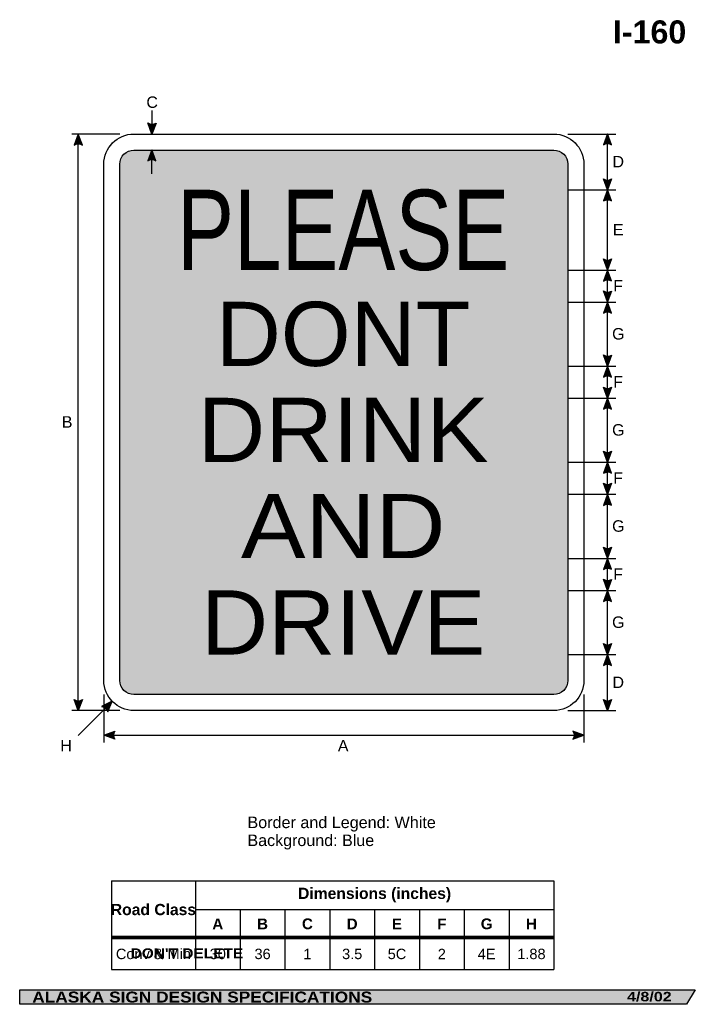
# Model space of a CAD drawing. Header units: feet. Extents: x 3.7 to 45.9, y 0.2 to 61.7.
import ezdxf
from ezdxf.enums import TextEntityAlignment as Align

# ---------------------------------------------------------------- set-up
doc = ezdxf.new("R2010")
doc.units = ezdxf.units.FT
doc.header["$MEASUREMENT"] = 0
doc.layers.add('Sign', color=7, linetype='Continuous')
doc.styles.add('ARIAL', font='arial.ttf')
doc.styles.add('ARIAL B', font='arialbd.ttf')
doc.styles.add('ARIAL BLACK B', font='ariblk.ttf')
doc.styles.add('ARIAL BLACK BI', font='ariblk.ttf')
doc.styles.add('FHWA SERIES C2000EX', font='txt')
doc.styles.add('FHWA SERIES E2000EX', font='txt')

# ---------------------------------------------------------------- blocks, each defined once
blk = doc.blocks.new('*T2')
at = {"color": 0, "linetype": 'ByBlock', "lineweight": -2, "transparency": 16777216}
for p, q in [((0, 0), (27.64144065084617, 0)), ((0, 0), (0, -5.545674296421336)), ((5.241440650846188, 0), (5.241440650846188, -5.545674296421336)), ((27.64144065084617, 0), (27.64144065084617, -5.545674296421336)), ((5.241440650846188, -1.786666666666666), (27.64144065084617, -1.786666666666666)), ((8.041440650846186, -1.786666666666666), (8.041440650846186, -5.545674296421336)), ((10.84144065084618, -1.786666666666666), (10.84144065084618, -5.545674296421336)), ((13.64144065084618, -1.786666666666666), (13.64144065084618, -5.545674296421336)), ((16.44144065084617, -1.786666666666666), (16.44144065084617, -5.545674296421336)), ((19.24144065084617, -1.786666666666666), (19.24144065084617, -5.545674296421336)), ((22.04144065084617, -1.786666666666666), (22.04144065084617, -5.545674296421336)), ((24.84144065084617, -1.786666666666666), (24.84144065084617, -5.545674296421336)), ((0, -3.605734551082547), (27.64144065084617, -3.605734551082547)), ((0, -5.545674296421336), (27.64144065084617, -5.545674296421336))]:
    blk.add_line(p, q, dxfattribs=at)
at = {"color": 250, "true_color": 0x1f1a17, "transparency": 16777216, "attachment_point": 5}
for s, insert, char_height, width, style in [('Dimensions (inches)', (16.44144065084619, -0.8933333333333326), 0.7, 22.27999999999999, 'ARIAL B'), ('Road Class', (2.620720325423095, -1.802867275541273), 0.7, 5.121440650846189, 'ARIAL B'), ('A', (6.641440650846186, -2.696200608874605), 0.675, 2.679999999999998, 'ARIAL B'), ('B', (9.441440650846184, -2.696200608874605), 0.675, 2.679999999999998, 'ARIAL B'), ('C', (12.24144065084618, -2.696200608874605), 0.675, 2.679999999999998, 'ARIAL B'), ('D', (15.04144065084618, -2.696200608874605), 0.675, 2.679999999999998, 'ARIAL B'), ('E', (17.84144065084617, -2.696200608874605), 0.675, 2.679999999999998, 'ARIAL B'), ('F', (20.64144065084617, -2.696200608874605), 0.675, 2.679999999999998, 'ARIAL B'), ('G', (23.44144065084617, -2.696200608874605), 0.675, 2.679999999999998, 'ARIAL B'), ('H', (26.24144065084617, -2.696200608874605), 0.675, 2.679999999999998, 'ARIAL B'), ('Conv & Min', (2.620720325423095, -4.575704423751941), 0.65, 5.121440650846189, 'ARIAL'), ('30', (6.641440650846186, -4.575704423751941), 0.65, 2.679999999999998, 'ARIAL'), ('36', (9.441440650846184, -4.575704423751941), 0.65, 2.679999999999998, 'ARIAL'), ('1', (12.24144065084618, -4.575704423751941), 0.65, 2.679999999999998, 'ARIAL'), ('3.5', (15.04144065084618, -4.575704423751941), 0.65, 2.679999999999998, 'ARIAL'), ('5C', (17.84144065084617, -4.575704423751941), 0.65, 2.679999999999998, 'ARIAL'), ('2', (20.64144065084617, -4.575704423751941), 0.65, 2.679999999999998, 'ARIAL'), ('4E', (23.44144065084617, -4.575704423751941), 0.65, 2.679999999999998, 'ARIAL'), ('1.88', (26.24144065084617, -4.575704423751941), 0.65, 2.679999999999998, 'ARIAL')]:
    blk.add_mtext(s, dxfattribs=dict(at, insert=insert, char_height=char_height, width=width, style=style))

msp = doc.modelspace()

# ---------------------------------------------------------------- hatches: boundary and pattern name
h = msp.add_hatch(color=256)
h.dxf.hatch_style = 1
edge = h.paths.add_edge_path()
edge.add_line((12.21940945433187, 55.20261232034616), (11.96085999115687, 54.51655440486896))
edge.add_line((11.96085999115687, 54.51655440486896), (11.70409631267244, 55.20841860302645))
edge.add_arc((11.96602605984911, 55.58476394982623), 0.4585226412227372, 235.1627615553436, 303.5461345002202)
h = msp.add_hatch(color=256)
h.dxf.hatch_style = 1
edge = h.paths.add_edge_path()
edge.add_line((7.618915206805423, 53.82770129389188), (7.360365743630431, 54.51375920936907))
edge.add_line((7.360365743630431, 54.51375920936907), (7.103602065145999, 53.8218950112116))
edge.add_arc((7.365531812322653, 53.44554966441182), 0.4585226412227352, 56.45386549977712, 124.8372384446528, ccw=False)
h = msp.add_hatch(color=256)
h.dxf.hatch_style = 1
edge = h.paths.add_edge_path()
edge.add_line((40.69109913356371, 53.8387255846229), (40.43254967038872, 54.52478350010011))
edge.add_line((40.43254967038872, 54.52478350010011), (40.17578599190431, 53.83291930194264))
edge.add_arc((40.43771573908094, 53.45657395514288), 0.4585226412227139, 56.45386549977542, 124.83723844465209, ccw=False)
at = {"true_color": 0x0000e3}
h = msp.add_hatch(color=172, dxfattribs=at)
h.dxf.hatch_style = 1
h.paths.add_polyline_path([(9.956793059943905, 20.39382228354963, 0.4141700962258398), (10.83831296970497, 19.51333027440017), (37.07633866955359, 19.51333016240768, 0.4140723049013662), (37.95683069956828, 20.39424695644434), (37.95683081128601, 52.63287577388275, 0.4140678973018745), (37.07590075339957, 53.51336780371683), (10.83709295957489, 53.51336780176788, 0.4139750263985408), (9.956793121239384, 52.6323506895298)])
at = {"true_color": 0xffffff}
h = msp.add_hatch(color=7, dxfattribs=at)
h.dxf.hatch_style = 1
edge = h.paths.add_edge_path()
edge.add_line((12.21821447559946, 52.84687567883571), (11.95966501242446, 53.53293359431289))
edge.add_line((11.95966501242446, 53.53293359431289), (11.70290133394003, 52.84106939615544))
edge.add_arc((11.96483108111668, 52.46472404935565), 0.4585226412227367, 56.45386549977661, 124.83723844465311, ccw=False)
h = msp.add_hatch(color=256)
h.dxf.hatch_style = 1
edge = h.paths.add_edge_path()
edge.add_line((40.69230711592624, 51.71404678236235), (40.43375765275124, 51.02798886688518))
edge.add_line((40.43375765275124, 51.02798886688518), (40.17699397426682, 51.71985306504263))
edge.add_arc((40.43892372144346, 52.0961984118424), 0.4585226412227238, 235.1627615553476, 303.5461345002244)
h = msp.add_hatch(color=256)
h.dxf.hatch_style = 1
edge = h.paths.add_edge_path()
edge.add_line((40.69109913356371, 50.33872558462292), (40.43254967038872, 51.02478350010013))
edge.add_line((40.43254967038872, 51.02478350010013), (40.17578599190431, 50.33291930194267))
edge.add_arc((40.43771573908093, 49.95657395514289), 0.4585226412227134, 56.453865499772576, 124.83723844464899, ccw=False)
h = msp.add_hatch(color=256)
h.dxf.hatch_style = 1
edge = h.paths.add_edge_path()
edge.add_line((40.69230711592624, 46.71233454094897), (40.43375765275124, 46.02627662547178))
edge.add_line((40.43375765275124, 46.02627662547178), (40.17699397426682, 46.71814082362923))
edge.add_arc((40.43892372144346, 47.09448617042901), 0.4585226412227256, 235.1627615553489, 303.5461345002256)
h = msp.add_hatch(color=256)
h.dxf.hatch_style = 1
edge = h.paths.add_edge_path()
edge.add_line((40.69109913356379, 45.33677247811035), (40.43254967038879, 46.02283039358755))
edge.add_line((40.43254967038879, 46.02283039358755), (40.17578599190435, 45.3309661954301))
edge.add_arc((40.437715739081, 44.9546208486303), 0.4585226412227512, 56.45386549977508, 124.83723844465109, ccw=False)
h = msp.add_hatch(color=256)
h.dxf.hatch_style = 1
edge = h.paths.add_edge_path()
edge.add_line((40.69230711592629, 44.71168350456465), (40.43375765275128, 44.02562558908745))
edge.add_line((40.43375765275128, 44.02562558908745), (40.17699397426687, 44.7174897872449))
edge.add_arc((40.43892372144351, 45.09383513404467), 0.4585226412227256, 235.1627615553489, 303.5461345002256)
h = msp.add_hatch(color=256)
h.dxf.hatch_style = 1
edge = h.paths.add_edge_path()
edge.add_line((40.69109913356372, 43.33547040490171), (40.43254967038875, 44.02152832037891))
edge.add_line((40.43254967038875, 44.02152832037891), (40.17578599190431, 43.32966412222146))
edge.add_arc((40.43771573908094, 42.95331877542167), 0.4585226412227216, 56.453865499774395, 124.83723844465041, ccw=False)
h = msp.add_hatch(color=256)
h.dxf.hatch_style = 1
edge = h.paths.add_edge_path()
edge.add_line((40.69230711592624, 40.71103243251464), (40.43375765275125, 40.02497451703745))
edge.add_line((40.43375765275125, 40.02497451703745), (40.17699397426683, 40.71683871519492))
edge.add_arc((40.43892372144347, 41.09318406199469), 0.458522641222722, 235.1627615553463, 303.5461345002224)
h = msp.add_hatch(color=256)
h.dxf.hatch_style = 1
edge = h.paths.add_edge_path()
edge.add_line((40.69109913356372, 39.33547040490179), (40.43254967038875, 40.02152832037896))
edge.add_line((40.43254967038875, 40.02152832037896), (40.17578599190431, 39.32966412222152))
edge.add_arc((40.43771573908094, 38.95331877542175), 0.4585226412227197, 56.45386549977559, 124.8372384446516, ccw=False)
h = msp.add_hatch(color=256)
h.dxf.hatch_style = 1
edge = h.paths.add_edge_path()
edge.add_line((40.69215489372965, 38.70842827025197), (40.43360543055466, 38.02237035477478))
edge.add_line((40.43360543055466, 38.02237035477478), (40.17684175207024, 38.71423455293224))
edge.add_arc((40.43877149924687, 39.09057989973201), 0.4585226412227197, 235.1627615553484, 303.5461345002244)
h = msp.add_hatch(color=256)
h.dxf.hatch_style = 1
edge = h.paths.add_edge_path()
edge.add_line((40.69109913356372, 37.33351724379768), (40.43254967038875, 38.01957515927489))
edge.add_line((40.43254967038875, 38.01957515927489), (40.17578599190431, 37.32771096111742))
edge.add_arc((40.43771573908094, 36.95136561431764), 0.4585226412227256, 56.45386549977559, 124.83723844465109, ccw=False)
h = msp.add_hatch(color=256)
h.dxf.hatch_style = 1
edge = h.paths.add_edge_path()
edge.add_line((40.69230711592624, 34.70907936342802), (40.43375765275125, 34.02302144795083))
edge.add_line((40.43375765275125, 34.02302144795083), (40.17699397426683, 34.7148856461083))
edge.add_arc((40.43892372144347, 35.09123099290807), 0.458522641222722, 235.1627615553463, 303.5461345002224)
h = msp.add_hatch(color=256)
h.dxf.hatch_style = 1
edge = h.paths.add_edge_path()
edge.add_line((40.69109913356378, 33.33286625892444), (40.43254967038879, 34.01892417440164))
edge.add_line((40.43254967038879, 34.01892417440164), (40.17578599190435, 33.32705997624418))
edge.add_arc((40.437715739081, 32.95071462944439), 0.4585226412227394, 56.45386549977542, 124.83723844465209, ccw=False)
h = msp.add_hatch(color=256)
h.dxf.hatch_style = 1
edge = h.paths.add_edge_path()
edge.add_line((40.69230711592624, 32.70842828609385), (40.43375765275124, 32.02237037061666))
edge.add_line((40.43375765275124, 32.02237037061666), (40.17699397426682, 32.71423456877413))
edge.add_arc((40.43892372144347, 33.0905799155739), 0.458522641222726, 235.1627615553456, 303.5461345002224)
h = msp.add_hatch(color=256)
h.dxf.hatch_style = 1
edge = h.paths.add_edge_path()
edge.add_line((40.69109913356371, 31.3315641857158), (40.43254967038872, 32.017622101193))
edge.add_line((40.43254967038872, 32.017622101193), (40.17578599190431, 31.32575790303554))
edge.add_arc((40.43771573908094, 30.94941255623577), 0.4585226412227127, 56.45386549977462, 124.8372384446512, ccw=False)
h = msp.add_hatch(color=256)
h.dxf.hatch_style = 1
edge = h.paths.add_edge_path()
edge.add_line((40.69230711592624, 28.70647521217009), (40.43375765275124, 28.02041729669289))
edge.add_line((40.43375765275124, 28.02041729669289), (40.17699397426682, 28.71228149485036))
edge.add_arc((40.43892372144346, 29.08862684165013), 0.4585226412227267, 235.1627615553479, 303.5461345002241)
h = msp.add_hatch(color=256)
h.dxf.hatch_style = 1
edge = h.paths.add_edge_path()
edge.add_line((40.69109913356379, 27.33091310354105), (40.43254967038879, 28.01697101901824))
edge.add_line((40.43254967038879, 28.01697101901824), (40.17578599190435, 27.3251068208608))
edge.add_arc((40.43771573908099, 26.948761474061), 0.4585226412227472, 56.45386549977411, 124.83723844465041, ccw=False)
h = msp.add_hatch(color=256)
h.dxf.hatch_style = 1
edge = h.paths.add_edge_path()
edge.add_line((40.69118842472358, 26.70321996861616), (40.43263896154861, 26.01716205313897))
edge.add_line((40.43263896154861, 26.01716205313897), (40.17587528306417, 26.70902625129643))
edge.add_arc((40.43780503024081, 27.08537159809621), 0.4585226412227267, 235.1627615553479, 303.5461345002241)
h = msp.add_hatch(color=256)
h.dxf.hatch_style = 1
edge = h.paths.add_edge_path()
edge.add_line((40.69109913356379, 25.33091314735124), (40.43254967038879, 26.01697106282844))
edge.add_line((40.43254967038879, 26.01697106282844), (40.17578599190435, 25.32510686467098))
edge.add_arc((40.437715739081, 24.94876151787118), 0.4585226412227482, 56.453865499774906, 124.83723844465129, ccw=False)
h = msp.add_hatch(color=256)
h.dxf.hatch_style = 1
edge = h.paths.add_edge_path()
edge.add_line((40.69230061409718, 22.69931376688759), (40.43375115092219, 22.0132558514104))
edge.add_line((40.43375115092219, 22.0132558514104), (40.17698747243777, 22.70512004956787))
edge.add_arc((40.43891721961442, 23.08146539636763), 0.4585226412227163, 235.1627615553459, 303.5461345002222)
h = msp.add_hatch(color=256)
h.dxf.hatch_style = 1
edge = h.paths.add_edge_path()
edge.add_line((40.69109263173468, 21.32310061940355), (40.4325431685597, 22.00915853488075))
edge.add_line((40.4325431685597, 22.00915853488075), (40.17577949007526, 21.3172943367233))
edge.add_arc((40.43770923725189, 20.94094898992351), 0.4585226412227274, 56.45386549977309, 124.8372384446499, ccw=False)
h = msp.add_hatch(color=256)
h.dxf.hatch_style = 1
edge = h.paths.add_edge_path()
edge.add_line((7.61891520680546, 19.20261232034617), (7.36036574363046, 18.51655440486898))
edge.add_line((7.36036574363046, 18.51655440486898), (7.10360206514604, 19.20841860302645))
edge.add_arc((7.365531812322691, 19.58476394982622), 0.4585226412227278, 235.1627615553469, 303.5461345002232)
h = msp.add_hatch(color=256)
h.dxf.hatch_style = 1
edge = h.paths.add_edge_path()
edge.add_line((9.199616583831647, 18.422913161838), (9.483463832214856, 19.09889691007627))
edge.add_line((9.483463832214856, 19.09889691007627), (8.82137979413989, 18.77293927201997))
edge.add_arc((8.752893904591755, 18.31956007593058), 0.4585226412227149, 13.026667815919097, 81.41004076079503, ccw=False)
h = msp.add_hatch(color=256)
h.dxf.hatch_style = 1
edge = h.paths.add_edge_path()
edge.add_line((40.69230061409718, 19.20261232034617), (40.43375115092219, 18.51655440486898))
edge.add_line((40.43375115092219, 18.51655440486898), (40.17698747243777, 19.20841860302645))
edge.add_arc((40.43891721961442, 19.58476394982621), 0.4585226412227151, 235.1627615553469, 303.5461345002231)
h = msp.add_hatch(color=256)
h.dxf.hatch_style = 1
edge = h.paths.add_edge_path()
edge.add_line((9.642611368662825, 16.71634664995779), (8.956811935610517, 16.97558095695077))
edge.add_line((8.956811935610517, 16.97558095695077), (9.648932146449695, 17.23165373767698))
edge.add_arc((10.02501579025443, 16.96934837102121), 0.4585226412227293, 145.1055563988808, 213.488929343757)
h = msp.add_hatch(color=256)
h.dxf.hatch_style = 1
edge = h.paths.add_edge_path()
edge.add_line((38.26958005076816, 16.71634664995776), (38.95537948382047, 16.97558095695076))
edge.add_line((38.95537948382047, 16.97558095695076), (38.2632592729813, 17.23165373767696))
edge.add_arc((37.88717562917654, 16.96934837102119), 0.4585226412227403, -33.488929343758, 34.89444360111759, ccw=False)
at = {"layer": 'Sign', "true_color": 0x000000}
msp.add_hatch(color=18, dxfattribs=at).paths.add_polyline_path([(3.699686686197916, 1.066867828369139), (45.92097727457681, 1.066867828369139), (45.37503178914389, 0.1671574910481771), (3.701084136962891, 0.1671574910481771)], flags=0)

# ---------------------------------------------------------------- linework, layer by layer
for p, q in [((9.437793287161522, 7.883660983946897), (37.0792339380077, 7.883660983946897)), ((9.437793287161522, 4.421617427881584), (37.0792339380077, 4.421617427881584)), ((9.437793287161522, 4.363478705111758), (37.0792339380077, 4.363478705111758))]:
    msp.add_line(p, q)
for points in [[(12.21940945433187, 55.20261232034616), (11.96085999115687, 54.51655440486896), (11.70409631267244, 55.20841860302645, 0.307560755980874), (12.21940945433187, 55.20261232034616, 4.141293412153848)], [(7.618915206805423, 53.82770129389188), (7.360365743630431, 54.51375920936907), (7.103602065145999, 53.8218950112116, -0.307560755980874), (7.618915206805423, 53.82770129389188, -4.141293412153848)], [(40.69109913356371, 53.8387255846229), (40.43254967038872, 54.52478350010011), (40.17578599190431, 53.83291930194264, -0.307560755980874), (40.69109913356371, 53.8387255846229, -4.141293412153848)], [(40.69230711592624, 51.71404678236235), (40.43375765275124, 51.02798886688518), (40.17699397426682, 51.71985306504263, 0.307560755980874), (40.69230711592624, 51.71404678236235, 4.141293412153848)], [(40.69109913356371, 50.33872558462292), (40.43254967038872, 51.02478350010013), (40.17578599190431, 50.33291930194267, -0.307560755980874), (40.69109913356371, 50.33872558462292, -4.141293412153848)], [(40.69230711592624, 46.71233454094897), (40.43375765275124, 46.02627662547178), (40.17699397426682, 46.71814082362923, 0.307560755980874), (40.69230711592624, 46.71233454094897, 4.141293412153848)], [(40.69109913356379, 45.33677247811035), (40.43254967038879, 46.02283039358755), (40.17578599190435, 45.3309661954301, -0.307560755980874), (40.69109913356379, 45.33677247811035, -4.141293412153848)], [(40.69230711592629, 44.71168350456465), (40.43375765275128, 44.02562558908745), (40.17699397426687, 44.7174897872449, 0.307560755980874), (40.69230711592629, 44.71168350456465, 4.141293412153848)], [(40.69109913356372, 43.33547040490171), (40.43254967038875, 44.02152832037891), (40.17578599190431, 43.32966412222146, -0.307560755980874), (40.69109913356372, 43.33547040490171, -4.141293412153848)], [(40.69230711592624, 40.71103243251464), (40.43375765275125, 40.02497451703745), (40.17699397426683, 40.71683871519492, 0.307560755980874), (40.69230711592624, 40.71103243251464, 4.141293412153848)], [(40.69109913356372, 39.33547040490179), (40.43254967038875, 40.02152832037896), (40.17578599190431, 39.32966412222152, -0.307560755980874), (40.69109913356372, 39.33547040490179, -4.141293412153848)], [(40.69215489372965, 38.70842827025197), (40.43360543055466, 38.02237035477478), (40.17684175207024, 38.71423455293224, 0.307560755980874), (40.69215489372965, 38.70842827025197, 4.141293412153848)], [(40.69109913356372, 37.33351724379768), (40.43254967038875, 38.01957515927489), (40.17578599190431, 37.32771096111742, -0.307560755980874), (40.69109913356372, 37.33351724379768, -4.141293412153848)], [(40.69230711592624, 34.70907936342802), (40.43375765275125, 34.02302144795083), (40.17699397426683, 34.7148856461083, 0.307560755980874), (40.69230711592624, 34.70907936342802, 4.141293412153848)], [(40.69109913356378, 33.33286625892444), (40.43254967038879, 34.01892417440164), (40.17578599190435, 33.32705997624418, -0.307560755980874), (40.69109913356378, 33.33286625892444, -4.141293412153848)], [(40.69230711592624, 32.70842828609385), (40.43375765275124, 32.02237037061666), (40.17699397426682, 32.71423456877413, 0.307560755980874), (40.69230711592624, 32.70842828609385, 4.141293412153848)], [(40.69109913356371, 31.3315641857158), (40.43254967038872, 32.017622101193), (40.17578599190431, 31.32575790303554, -0.307560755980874), (40.69109913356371, 31.3315641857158, -4.141293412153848)], [(40.69230711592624, 28.70647521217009), (40.43375765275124, 28.02041729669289), (40.17699397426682, 28.71228149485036, 0.307560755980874), (40.69230711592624, 28.70647521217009, 4.141293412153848)], [(40.69109913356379, 27.33091310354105), (40.43254967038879, 28.01697101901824), (40.17578599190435, 27.3251068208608, -0.307560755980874), (40.69109913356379, 27.33091310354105, -4.141293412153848)], [(40.69118842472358, 26.70321996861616), (40.43263896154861, 26.01716205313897), (40.17587528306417, 26.70902625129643, 0.307560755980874), (40.69118842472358, 26.70321996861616, 4.141293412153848)], [(40.69109913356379, 25.33091314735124), (40.43254967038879, 26.01697106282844), (40.17578599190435, 25.32510686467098, -0.307560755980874), (40.69109913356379, 25.33091314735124, -4.141293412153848)], [(40.69230061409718, 22.69931376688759), (40.43375115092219, 22.0132558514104), (40.17698747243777, 22.70512004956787, 0.307560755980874), (40.69230061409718, 22.69931376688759, 4.141293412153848)], [(40.69109263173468, 21.32310061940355), (40.4325431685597, 22.00915853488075), (40.17577949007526, 21.3172943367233, -0.307560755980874), (40.69109263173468, 21.32310061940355, -4.141293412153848)], [(7.61891520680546, 19.20261232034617), (7.36036574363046, 18.51655440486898), (7.10360206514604, 19.20841860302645, 0.307560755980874), (7.61891520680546, 19.20261232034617, 4.141293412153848)], [(9.199616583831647, 18.422913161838), (9.483463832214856, 19.09889691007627), (8.82137979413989, 18.77293927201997, -0.307560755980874), (9.199616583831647, 18.422913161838, -4.141293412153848)], [(40.69230061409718, 19.20261232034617), (40.43375115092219, 18.51655440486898), (40.17698747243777, 19.20841860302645, 0.307560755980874), (40.69230061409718, 19.20261232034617, 4.141293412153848)], [(9.642611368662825, 16.71634664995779), (8.956811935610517, 16.97558095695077), (9.648932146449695, 17.23165373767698, 0.307560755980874), (9.642611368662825, 16.71634664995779, 4.141293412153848)], [(38.26958005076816, 16.71634664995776), (38.95537948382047, 16.97558095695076), (38.2632592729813, 17.23165373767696, -0.307560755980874), (38.26958005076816, 16.71634664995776, -4.141293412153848)]]:
    msp.add_lwpolyline(points, format="xyb")
msp.add_lwpolyline([(10.83681193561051, 54.51334903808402), (37.07584215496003, 54.51334903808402, -0.4140873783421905), (38.95681193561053, 52.63334903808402), (38.95681193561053, 20.39426892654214, -0.4140796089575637), (37.07681193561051, 18.51334903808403), (10.83831296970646, 18.51334903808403, -0.4141700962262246), (8.956811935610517, 20.39334903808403), (8.956811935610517, 52.63205183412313, -0.4141383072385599)], format="xyb", close=True)
at = {"color": 172, "true_color": 0x0000e3}
msp.add_lwpolyline([(10.83709295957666, 53.51336780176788), (37.07584215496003, 53.51336780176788, -0.4140873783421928), (37.95683081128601, 52.63287577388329), (37.95683069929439, 20.39426892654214, -0.4140796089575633), (37.07633866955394, 19.51333016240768), (10.83831296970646, 19.51333027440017, -0.4141700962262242), (9.956793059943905, 20.39382228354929), (9.956793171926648, 52.63205183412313, -0.4140743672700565)], format="xyb", close=True, dxfattribs=at)
at = {"color": 7, "true_color": 0xffffff}
msp.add_lwpolyline([(12.21821447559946, 52.84687567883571), (11.95966501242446, 53.53293359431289), (11.70290133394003, 52.84106939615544, -0.307560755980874), (12.21821447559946, 52.84687567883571, -4.141293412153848)], format="xyb", dxfattribs=at)
at = {"layer": 'Sign', "color": 18, "lineweight": -3, "true_color": 0x000000}
for p, q in [((11.9596520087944, 55.98044008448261), (11.9596520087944, 54.48044008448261)), ((9.952775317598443, 54.51334903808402), (6.952775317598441, 54.51334903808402)), ((7.360365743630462, 18.51655440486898), (7.360365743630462, 54.51655440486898)), ((37.95537947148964, 54.51334903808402), (40.95537947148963, 54.51334903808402)), ((40.43254967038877, 51.02437332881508), (40.43254967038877, 54.52437332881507)), ((37.95668156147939, 51.02437329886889), (40.95668156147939, 51.02437329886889)), ((40.43254967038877, 46.02307125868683), (40.43254967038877, 51.02307125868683)), ((37.95668156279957, 46.02307122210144), (40.95668156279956, 46.02307122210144)), ((40.43254967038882, 44.02242022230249), (40.43254967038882, 46.0224202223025)), ((37.95668156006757, 44.02176914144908), (40.95668156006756, 44.02176914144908)), ((40.43254967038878, 40.02111814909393), (40.43254967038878, 44.02111814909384)), ((37.95668155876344, 40.0217691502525), (40.95668155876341, 40.0217691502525)), ((40.43254967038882, 38.02111815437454), (40.43254967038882, 40.02111815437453)), ((37.95537947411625, 38.01916498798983), (40.95537947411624, 38.01916498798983)), ((40.43254967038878, 34.01981608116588), (40.43254967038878, 38.01981608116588)), ((37.95537947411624, 34.01916499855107), (40.95537947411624, 34.01916499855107)), ((40.43254967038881, 32.01851400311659), (40.43254967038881, 34.01851400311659)), ((37.95668155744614, 32.01916500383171), (40.95668155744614, 32.01916500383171)), ((40.43254967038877, 28.01721192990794), (40.43254967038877, 32.01721192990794)), ((37.95537947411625, 28.01656084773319), (40.95537947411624, 28.01656084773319)), ((40.43254967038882, 26.01656089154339), (40.43254967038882, 28.01656089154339)), ((37.95668155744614, 26.01395668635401), (40.95668155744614, 26.01395668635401)), ((40.43254967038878, 22.01005048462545), (40.43254967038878, 26.01005048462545)), ((37.95668155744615, 22.0087483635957), (40.95668155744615, 22.0087483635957)), ((40.4325431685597, 18.50874841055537), (40.4325431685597, 22.00874841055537)), ((9.4776452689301, 19.0850399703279), (7.356324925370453, 16.96371962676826)), ((8.956811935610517, 19.5139502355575), (8.956811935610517, 16.5139502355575)), ((38.95681193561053, 19.5139502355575), (38.95681193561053, 16.5139502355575)), ((9.952775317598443, 18.51334903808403), (6.952775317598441, 18.51334903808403)), ((37.95537947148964, 18.51334903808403), (40.95537947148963, 18.51334903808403)), ((8.955379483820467, 16.97558095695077), (38.95537948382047, 16.97558095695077))]:
    msp.add_line(p, q, dxfattribs=at)
at = {"layer": 'Sign', "color": 7, "lineweight": -3, "true_color": 0xffffff}
msp.add_line((11.95966501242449, 52.03252342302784), (11.95966501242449, 53.53252342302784), dxfattribs=at)
at = {"layer": 'Sign', "color": 250, "lineweight": -3, "true_color": 0x1f1a17}
msp.add_lwpolyline([(3.699686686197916, 1.066867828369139), (45.92097727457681, 1.066867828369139), (45.37503178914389, 0.1671574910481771), (3.701084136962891, 0.1671574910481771)], close=True, dxfattribs=at)

# ---------------------------------------------------------------- block references
msp.add_blockref('*T2', (9.437793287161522, 7.883660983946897))

# ---------------------------------------------------------------- texts
at = {"layer": 'Sign', "color": 18, "true_color": 0x000000}
for s, height, style, p, p2 in [('I-160', 1.438363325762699, 'ARIAL B', (40.7747455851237, 60.17263982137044), (45.35474558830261, 60.17263982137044)), ('C', 0.7136714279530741, 'ARIAL', (11.61827027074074, 56.14858163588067), (12.33827029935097, 56.14858163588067)), ('D', 0.7136714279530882, 'ARIAL', (40.74491313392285, 52.4343733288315), (41.46491316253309, 52.4343733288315)), ('E', 0.7190483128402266, 'ARIAL', (40.76574646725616, 48.18307125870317), (41.43574646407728, 48.18307125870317)), ('F', 0.7148361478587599, 'ARIAL', (40.79074646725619, 44.6824202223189), (41.40074648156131, 44.6824202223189)), ('G', 0.7178154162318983, 'ARIAL', (40.71991313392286, 41.68111814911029), (41.49991310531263, 41.68111814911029)), ('F', 0.7148361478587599, 'ARIAL', (40.79074646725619, 38.68111815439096), (41.40074648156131, 38.68111815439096)), ('B', 0.719048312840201, 'ARIAL', (6.330548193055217, 36.17655440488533), (7.000548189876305, 36.17655440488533)), ('G', 0.7178154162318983, 'ARIAL', (40.71991313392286, 35.67981608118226), (41.49991310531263, 35.67981608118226)), ('F', 0.7148361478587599, 'ARIAL', (40.79074646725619, 32.67851400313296), (41.40074648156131, 32.67851400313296)), ('G', 0.7178154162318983, 'ARIAL', (40.71991313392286, 29.67721192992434), (41.49991310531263, 29.67721192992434)), ('F', 0.7148361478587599, 'ARIAL', (40.79074646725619, 26.67656089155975), (41.40074648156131, 26.67656089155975)), ('G', 0.7178154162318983, 'ARIAL', (40.71991313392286, 23.67005048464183), (41.49991310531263, 23.67005048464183)), ('D', 0.7136714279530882, 'ARIAL', (40.74491313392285, 19.91874841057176), (41.46491316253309, 19.91874841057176)), ('H', 0.7136714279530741, 'ARIAL', (6.238061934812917, 15.96628996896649), (6.958061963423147, 15.96628996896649)), ('A', 0.7174726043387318, 'ARIAL', (23.58082870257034, 15.95587330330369), (24.25082869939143, 15.95587330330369)), ('Border and Legend: White', 0.7216872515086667, 'ARIAL', (17.93402248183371, 11.17046446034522), (29.70402282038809, 11.17046446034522)), ('Background: Blue', 0.7181740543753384, 'ARIAL', (17.93402248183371, 10.05046446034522), (25.85402243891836, 10.05046446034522))]:
    msp.add_text(s, height=height, dxfattribs=dict(at, style=style)).set_placement(p, p2, align=Align.ALIGNED)
at = {"layer": 'Sign', "color": 7, "true_color": 0xffffff}
for s, height, style, p, p2 in [('PLEASE', 5.009734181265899, 'FHWA SERIES C2000EX', (13.53735360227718, 46.02345663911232), (34.2929370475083, 46.02345663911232)), ('DONT', 4.008176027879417, 'FHWA SERIES E2000EX', (15.96672860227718, 40.03037330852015), (31.86356233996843, 40.03037330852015)), ('DRINK', 4.012757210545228, 'FHWA SERIES E2000EX', (14.82727026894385, 34.03037331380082), (33.00302004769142, 34.03037331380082)), ('AND', 3.997593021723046, 'FHWA SERIES E2000EX', (17.52306193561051, 28.03037331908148), (30.30722890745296, 28.03037331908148)), ('DRIVE', 4.007841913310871, 'FHWA SERIES E2000EX', (15.02181193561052, 22.00953999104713), (32.80847848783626, 22.00953999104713)), ("DON'T DELETE", 0.6207250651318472, 'ARIAL BLACK B', (10.63367970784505, 3.041995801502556), (17.66701126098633, 3.041995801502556)), ('ALASKA SIGN DESIGN SPECIFICATIONS', 0.685178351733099, 'ARIAL BLACK BI', (4.485322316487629, 0.2765363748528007), (25.72865549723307, 0.2765363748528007)), ('4/8/02', 0.5919046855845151, 'ARIAL BLACK BI', (41.65389251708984, 0.3521690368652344), (44.44222386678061, 0.3521690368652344))]:
    msp.add_text(s, height=height, dxfattribs=dict(at, style=style)).set_placement(p, p2, align=Align.ALIGNED)

doc.saveas('drawing.dxf')
